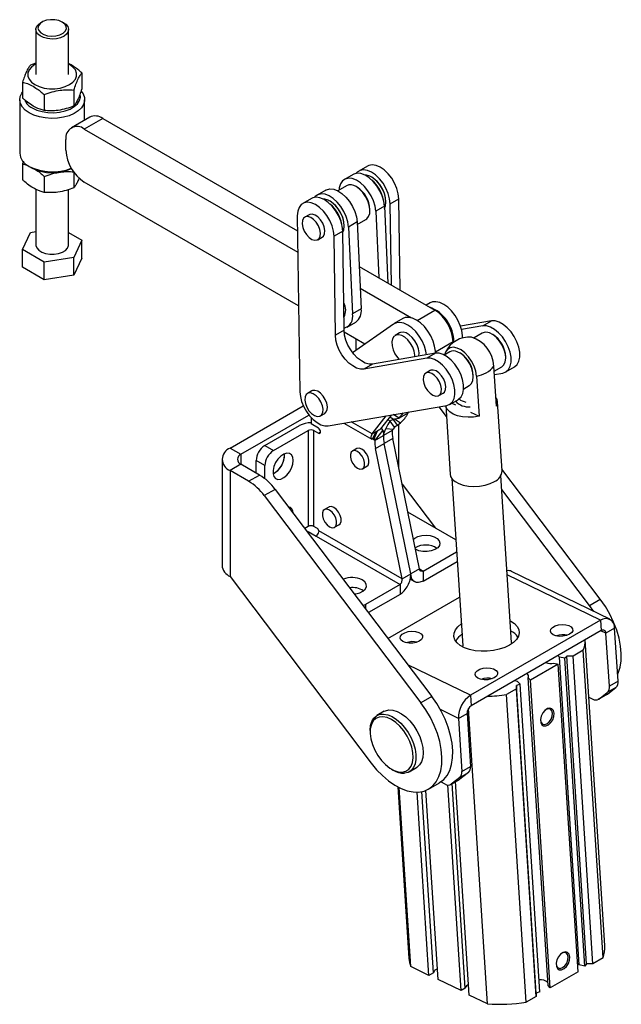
# Model space of a CAD drawing. Extents: x 96 to 729, y 56 to 572.
# Tile 14 of 14: x 581 to 729, y 331 to 572. Entities that reach past the tile are written whole.
import ezdxf

# ---------------------------------------------------------------- set-up
doc = ezdxf.new("R2010")
doc.units = 0
doc.header["$LTSCALE"] = 2
doc.layers.get('0').update_dxf_attribs({"linetype": 'CONTINUOUS'})

msp = doc.modelspace()

# ---------------------------------------------------------------- linework, layer by layer
at = {"color": 7, "linetype": 'CONTINUOUS'}
for p, q in [((586.923302, 571.417094), (586.569772, 571.213128)), ((592.225617, 571.212015), (591.872164, 571.416127)), ((585.39737, 569.579881), (585.395205, 558.557832)), ((593.395203, 558.556256), (593.397373, 569.578302)), ((585.395759, 561.371869), (584.087835, 560.912551)), ((596.644874, 558.968093), (596.644105, 555.080546)), ((582.145254, 556.726627), (582.14449, 552.839082)), ((594.702293, 554.782169), (594.701529, 550.894625)), ((581.456498, 552.435248), (581.453927, 539.372077)), ((587.452486, 553.66144), (587.451716, 549.773893)), ((597.330517, 547.445527), (597.331497, 552.43212)), ((598.56608, 548.158798), (594.075952, 545.566703)), ((601.74184, 547.843836), (597.251712, 545.25174)), ((601.74184, 547.843836), (649.374114, 520.333814)), ((597.251712, 545.25174), (649.449643, 515.104821)), ((592.760054, 540.068347), (592.760565, 542.660568)), ((582.37419, 537.396226), (582.141319, 536.723651)), ((582.141319, 536.723651), (582.140555, 532.836103)), ((583.77913, 536.130186), (584.486031, 535.721966)), ((594.698336, 534.681951), (594.697588, 530.891649)), ((666.474208, 536.200493), (664.352888, 534.975881)), ((587.448545, 533.658461), (587.447781, 529.770917)), ((649.638452, 502.033193), (597.249162, 532.290629)), ((662.938675, 534.159473), (660.817354, 532.934861)), ((667.528193, 533.477195), (667.457494, 533.518024)), ((585.389683, 530.512957), (585.387012, 516.918977)), ((593.38701, 516.917404), (593.389671, 530.441285)), ((656.291871, 530.322355), (654.170551, 529.097743)), ((661.328197, 531.396726), (659.185793, 530.159942)), ((663.921899, 531.038149), (663.709801, 531.160628)), ((652.756337, 528.281335), (650.635017, 527.056723)), ((657.345856, 527.599057), (657.275157, 527.639885)), ((670.992454, 527.394629), (670.992454, 527.47627)), ((672.017123, 526.971938), (674.138443, 528.19655)), ((674.461298, 505.844709), (674.138443, 528.19655)), ((667.07685, 525.328096), (667.07685, 525.573018)), ((670.596832, 526.355263), (668.475512, 525.13065)), ((668.475512, 525.13065), (669.22591, 508.868407)), ((670.596832, 526.355263), (671.463367, 507.576165)), ((672.304296, 507.090488), (672.017123, 526.971938)), ((649.320266, 524.061843), (649.942801, 480.962594)), ((652.222388, 524.307017), (651.161728, 523.694711)), ((663.97727, 521.927777), (666.09031, 523.147609)), ((584.07978, 519.983385), (585.387651, 520.185563)), ((660.420572, 520.277392), (658.299252, 519.05278)), ((660.770673, 496.039296), (660.420572, 520.277392)), ((660.810116, 521.516491), (660.810116, 521.598131)), ((663.950028, 522.518144), (661.828708, 521.293532)), ((661.828708, 521.293532), (662.810454, 500.01765)), ((663.950028, 522.518144), (664.931774, 501.242262)), ((582.137204, 515.797461), (584.07978, 519.983385)), ((593.387602, 519.915508), (596.636819, 518.038924)), ((596.636819, 518.038924), (594.694237, 513.853003)), ((596.635965, 513.71175), (596.636819, 518.038924)), ((654.33647, 518.195299), (655.39713, 518.807605)), ((658.649353, 494.814684), (658.299252, 519.05278)), ((582.136351, 511.470287), (582.137204, 515.797461)), ((587.44443, 512.732271), (582.137204, 515.797461)), ((594.694237, 513.853003), (587.44443, 512.732271)), ((594.693384, 509.525829), (594.694237, 513.853003)), ((596.635965, 513.71175), (594.693384, 509.525829)), ((587.443577, 508.405097), (582.136351, 511.470287)), ((587.443577, 508.405097), (587.44443, 512.732271)), ((664.452668, 511.625195), (682.917696, 500.960719)), ((594.693384, 509.525829), (587.443577, 508.405097)), ((664.698491, 506.297852), (677.201724, 499.076604)), ((664.931774, 501.242262), (662.810454, 500.01765)), ((681.755943, 502.727009), (680.807477, 502.179471)), ((675.109139, 498.889891), (672.987818, 497.665278)), ((661.50178, 496.823043), (663.623101, 498.047656)), ((672.822948, 497.560077), (662.847424, 490.554747)), ((696.781762, 498.32703), (689.223102, 497.030987)), ((694.660442, 497.102418), (689.469808, 496.212407)), ((694.660442, 497.102418), (696.781762, 498.32703)), ((660.770673, 496.039296), (658.649353, 494.814684)), ((665.855391, 492.667095), (660.792914, 495.590933)), ((663.587074, 493.977163), (663.628584, 491.103316)), ((674.303336, 495.38649), (673.242676, 494.774184)), ((694.510092, 495.343766), (692.515175, 494.192125)), ((697.103792, 494.985189), (696.891694, 495.107668)), ((687.406804, 493.182995), (687.40677, 493.007007)), ((680.942571, 489.18326), (665.581684, 486.549403)), ((683.063891, 490.407872), (667.703004, 487.774015)), ((683.063891, 490.407872), (680.942571, 489.18326)), ((686.590496, 490.771881), (685.225909, 489.984121)), ((689.184196, 490.413304), (688.972099, 490.535783)), ((700.258743, 489.275136), (700.258745, 489.520058)), ((667.703004, 487.774015), (665.581684, 486.549403)), ((698.005534, 477.442388), (697.372035, 487.292629)), ((697.452334, 486.044061), (699.272204, 487.094649)), ((700.278022, 485.842258), (702.399342, 487.066869)), ((681.798039, 486.172216), (680.737378, 485.55991)), ((692.339147, 484.703251), (692.339149, 484.948173)), ((693.129394, 484.843405), (693.762893, 474.993164)), ((697.504633, 485.230877), (699.546118, 485.58092)), ((689.988021, 481.735004), (691.352608, 482.522764)), ((652.844923, 481.207768), (651.784263, 480.595462)), ((683.912119, 480.060499), (684.972779, 480.672805)), ((632.888165, 467.237358), (650.774328, 477.56282)), ((656.875133, 472.697313), (685.828247, 477.661761)), ((685.780385, 474.956569), (683.974916, 477.343979)), ((685.608828, 477.624136), (686.689141, 460.826327)), ((686.56015, 477.923099), (688.681471, 479.147711)), ((687.11068, 478.240913), (687.951894, 477.830218)), ((699.362959, 461.641415), (698.275409, 478.551698)), ((635.539815, 465.706593), (652.158111, 475.300131)), ((652.687154, 474.688121), (652.687154, 473.135904)), ((654.959005, 475.09605), (656.019665, 475.708356)), ((667.589301, 470.730932), (671.050457, 475.127886)), ((669.710622, 471.955544), (672.388381, 475.357294)), ((674.236105, 474.56805), (675.242617, 475.846694)), ((676.357425, 475.792663), (674.236105, 474.56805)), ((676.357425, 475.792663), (676.580541, 476.076102)), ((691.682469, 476.00887), (693.762893, 474.993164)), ((641.373446, 467.829051), (649.858728, 472.7275)), ((654.454921, 472.115393), (652.687154, 473.135904)), ((660.702474, 473.353568), (667.55, 469.400575)), ((669.785256, 472.012282), (669.764649, 472.024178)), ((670.992783, 472.03274), (672.829901, 471.868474)), ((672.028677, 473.826662), (672.02806, 473.825892)), ((673.08872, 472.316762), (672.02806, 473.825892)), ((673.089338, 472.317532), (672.028677, 473.826662)), ((672.754543, 474.307989), (673.113809, 474.365451)), ((673.815203, 472.798859), (672.754543, 474.307989)), ((673.089338, 472.317532), (673.08872, 472.316762)), ((673.113809, 474.365451), (674.569009, 473.423141)), ((673.815203, 472.798859), (674.569009, 473.423141)), ((643.494765, 466.60444), (651.980047, 471.502889)), ((651.980047, 471.502889), (651.980047, 448.068168)), ((653.394261, 448.068168), (653.394261, 471.502889)), ((653.394261, 471.502889), (654.454921, 470.890583)), ((668.425822, 470.91617), (667.577206, 469.386859)), ((667.589301, 470.730932), (669.710622, 471.955544)), ((667.875506, 469.369945), (668.535509, 471.071035)), ((668.138354, 469.45939), (668.908304, 471.443856)), ((668.294235, 469.07076), (670.415556, 470.295373)), ((670.234909, 471.595228), (668.397791, 469.309872)), ((672.536876, 471.519985), (670.415556, 470.295373)), ((632.888165, 467.237358), (635.539815, 465.706593)), ((641.373446, 467.829051), (643.494765, 466.60444)), ((667.875506, 469.369945), (667.577206, 469.386859)), ((668.138354, 469.45939), (668.138972, 469.459333)), ((668.4223, 467.109185), (670.54362, 468.333797)), ((672.66494, 469.55841), (670.54362, 468.333797)), ((677.069646, 436.441613), (670.54362, 468.333797)), ((679.190967, 437.666225), (672.66494, 469.55841)), ((646.181773, 465.419806), (646.159452, 465.789877)), ((663.830009, 467.109181), (662.769349, 466.496875)), ((674.948326, 435.217001), (668.4223, 467.109185)), ((630.911135, 464.481981), (630.911135, 438.556811)), ((635.539815, 463.257369), (632.888165, 461.726604)), ((640.070555, 460.641829), (635.539815, 463.257369)), ((641.373446, 462.930207), (639.252127, 464.154819)), ((639.252127, 461.114298), (639.252127, 464.154819)), ((641.373446, 459.74988), (641.373446, 462.930207)), ((665.269146, 462.166633), (666.329806, 462.778939)), ((632.888165, 461.726604), (632.888165, 435.801434)), ((637.418904, 459.111064), (632.888165, 461.726604)), ((637.418904, 459.111064), (640.070555, 460.641829)), ((701.713404, 419.640969), (699.084558, 460.516878)), ((723.384721, 430.268698), (699.335423, 462.069567)), ((674.94057, 458.437581), (683.090103, 447.66129)), ((687.109298, 459.746715), (689.738144, 418.870807)), ((643.904057, 457.124689), (641.252407, 455.593924)), ((641.252407, 455.593924), (679.544102, 404.960047)), ((643.904057, 457.124689), (682.195752, 406.490812)), ((720.733071, 428.737933), (699.306161, 457.071165)), ((657.005015, 452.797847), (655.944355, 452.185541)), ((688.071489, 444.785597), (676.349429, 451.552598)), ((651.980047, 448.068168), (651.125911, 447.575085)), ((654.101368, 447.659964), (653.394261, 448.068168)), ((658.444151, 447.855297), (659.504811, 448.467603)), ((651.770681, 446.722492), (651.980047, 446.843357)), ((651.980047, 446.843357), (653.924591, 445.720795)), ((653.924591, 445.720795), (674.430688, 433.882877)), ((674.948326, 435.217001), (654.601368, 446.96305)), ((680.087543, 437.14851), (688.259261, 441.865943)), ((680.087543, 434.698888), (688.411164, 439.504012)), ((674.948326, 435.217001), (677.069646, 436.441613)), ((679.190967, 437.666225), (677.069646, 436.441613)), ((680.087543, 437.14851), (680.087543, 434.698888)), ((725.676728, 425.364566), (701.70629, 437.067441)), ((632.888165, 435.801434), (667.372732, 390.2018)), ((674.430688, 433.882877), (665.945406, 428.984429)), ((674.430688, 433.882877), (674.430688, 431.433255)), ((676.918012, 435.176105), (678.087705, 434.500855)), ((674.430688, 431.433255), (666.705649, 426.973685)), ((671.480152, 420.660264), (688.973579, 430.759005)), ((720.733071, 428.737933), (723.384721, 430.268698)), ((721.764246, 427.274721), (720.733071, 428.737933)), ((723.457764, 425.125585), (691.637958, 406.756401)), ((723.457764, 425.125585), (723.620896, 422.589042)), ((723.620896, 422.589042), (691.80109, 404.219859)), ((726.884441, 423.15769), (724.763121, 421.933078)), ((725.596833, 408.969704), (724.763121, 421.933078)), ((727.718154, 410.194316), (726.884441, 423.15769)), ((701.713404, 419.640969), (701.707896, 419.356863)), ((724.515882, 345.545453), (719.706326, 420.329211)), ((719.206862, 417.787284), (716.755677, 416.372245)), ((724.046452, 342.536518), (719.206862, 417.787284)), ((713.117532, 414.384668), (706.323025, 410.462282)), ((712.037774, 414.631362), (713.117532, 414.384668)), ((713.025302, 416.472335), (713.410635, 416.113095)), ((717.957123, 339.133904), (713.117532, 414.384668)), ((714.745161, 415.808194), (713.410635, 416.113095)), ((718.250226, 340.86233), (713.410635, 416.113095)), ((715.202344, 416.301843), (714.745161, 415.808194)), ((719.584752, 340.55743), (714.745161, 415.808194)), ((716.755677, 416.372245), (715.202344, 416.301843)), ((720.041938, 341.051074), (715.202344, 416.301843)), ((721.595268, 341.121479), (716.755677, 416.372245)), ((703.103202, 410.162741), (702.396685, 410.336565)), ((703.787068, 409.482221), (702.898686, 409.199092)), ((703.103202, 410.162741), (703.787068, 409.482221)), ((708.626659, 334.231457), (703.787068, 409.482221)), ((706.323025, 410.462282), (705.769713, 411.012887)), ((710.609302, 335.762126), (705.769713, 411.012887)), ((711.162616, 335.211518), (706.323025, 410.462282)), ((727.718154, 410.194316), (725.596833, 408.969704)), ((702.896384, 408.371445), (700.445199, 406.956406)), ((702.898686, 409.199092), (702.896384, 408.371445)), ((707.735974, 333.12068), (702.896384, 408.371445)), ((707.738279, 333.948324), (702.898686, 409.199092)), ((722.871894, 405.77859), (724.993215, 407.003202)), ((722.982927, 405.852966), (725.092704, 407.478541)), ((725.104248, 407.077578), (722.982927, 405.852966)), ((724.993215, 407.003202), (725.104248, 407.077578)), ((727.214025, 408.703153), (725.092704, 407.478541)), ((725.104248, 407.077578), (727.214025, 408.703153)), ((682.195752, 406.490812), (679.544102, 404.960047)), ((691.637958, 406.756401), (691.80109, 404.219859)), ((705.284789, 331.705641), (700.445199, 406.956406)), ((720.60908, 406.292321), (721.535149, 405.840194)), ((670.520809, 402.84384), (668.753041, 401.82333)), ((688.700674, 401.11467), (690.821995, 402.339283)), ((690.821995, 402.339283), (691.655707, 389.375909)), ((695.776281, 331.274684), (691.130254, 403.515702)), ((688.700674, 401.11467), (689.534386, 388.151297)), ((667.108808, 398.189186), (667.108808, 397.780981)), ((672.36706, 388.672436), (672.720556, 388.468301)), ((676.689896, 388.074803), (678.457664, 389.095314)), ((689.030257, 386.660134), (691.151578, 387.884746)), ((691.151578, 387.884746), (689.041802, 386.259171)), ((689.534386, 388.151297), (691.655707, 389.375909)), ((681.39527, 383.832399), (684.046921, 385.363164)), ((685.472703, 385.021787), (684.365397, 385.562397)), ((686.809448, 384.960183), (688.930768, 386.184795)), ((689.030257, 386.660134), (686.920481, 385.034559)), ((686.920481, 385.034559), (689.041802, 386.259171)), ((691.365368, 333.428183), (688.006746, 385.651368)), ((689.041802, 386.259171), (688.930768, 386.184795)), ((673.920272, 384.362692), (676.614846, 342.464799)), ((677.070176, 340.407399), (674.254295, 384.191509)), ((681.481089, 338.253901), (678.597562, 383.089821)), ((682.615877, 338.909), (679.7663, 383.217038)), ((683.716292, 337.275641), (680.742634, 383.51305)), ((689.342296, 334.528903), (686.10742, 384.827981)), ((690.371018, 335.122772), (687.153075, 385.158552)), ((724.046452, 342.536518), (721.595268, 341.121479)), ((681.481089, 338.253901), (677.070176, 340.407399)), ((719.584752, 340.55743), (718.250226, 340.86233)), ((720.041938, 341.051074), (719.584752, 340.55743)), ((721.595268, 341.121479), (720.041938, 341.051074)), ((682.615877, 338.909), (681.481089, 338.253901)), ((689.342296, 334.528903), (683.716292, 337.275641)), ((717.957123, 339.133904), (711.162616, 335.211518)), ((690.371018, 335.122772), (689.342296, 334.528903)), ((711.162616, 335.211518), (710.609302, 335.762126)), ((695.776281, 331.274684), (691.365368, 333.428183)), ((707.735974, 333.12068), (705.284789, 331.705641)), ((707.738279, 333.948324), (707.735974, 333.12068)), ((708.626659, 334.231457), (707.738279, 333.948324))]:
    msp.add_line(p, q, dxfattribs=at)
at = {"color": 8, "linetype": 'CONTINUOUS'}
for p, q in [((678.58343, 498.4586), (682.917696, 500.960719)), ((687.406804, 493.182995), (683.072585, 490.680903)), ((672.754543, 474.307989), (671.934875, 474.781173)), ((674.236105, 474.56805), (672.758898, 475.420824)), ((667.589301, 470.730932), (662.509538, 473.663417)), ((672.02806, 473.825892), (671.446968, 474.161348)), ((674.077134, 473.015785), (674.077134, 462.657125)), ((654.454921, 470.890583), (654.985251, 471.196736)), ((668.294235, 469.07076), (667.765137, 469.376203)), ((635.539815, 465.706593), (635.539815, 463.25737)), ((679.191021, 437.666061), (680.087543, 437.14851)), ((723.457764, 425.125585), (700.644358, 436.263573)), ((665.945406, 428.984429), (665.945406, 427.978969)), ((724.763121, 421.933078), (723.528632, 422.535781)), ((691.637958, 406.756401), (676.350551, 414.220038)), ((688.700674, 401.11467), (684.288948, 403.268569))]:
    msp.add_line(p, q, dxfattribs=at)
at = {"color": 7, "linetype": 'CONTINUOUS', "flags": 128}
for points in [[(590.432646, 567.347982), (589.351842, 567.269569), (588.274415, 567.362449), (587.280269, 567.619725), (586.443141, 568.022317), (585.825113, 568.540372), (585.472026, 569.135461), (585.410062, 569.763448), (585.64382, 570.377766), (586.15596, 570.932852), (586.569772, 571.213128)], [(590.303321, 568.035092), (591.259565, 568.275868), (592.050352, 568.668717), (592.60542, 569.178726), (592.875447, 569.760581), (592.836434, 570.362584), (592.491858, 570.931242), (591.872327, 571.416032), (591.032892, 571.773869), (590.048141, 571.972968), (589.005576, 571.995626), (587.997832, 571.83984), (587.114445, 571.519452), (586.433919, 571.062925), (586.016712, 570.510824), (585.899897, 569.912209), (586.093862, 569.320267), (586.581358, 568.787593), (587.319081, 568.361527), (588.241476, 568.07991), (589.266582, 567.967781), (590.303321, 568.035092)], [(592.225617, 571.212015), (592.691298, 570.889042), (593.181416, 570.327238), (593.390895, 569.709945), (593.304192, 569.082953), (592.927738, 568.492754), (592.289448, 567.983128), (591.436672, 567.591858), (590.432646, 567.347982)], [(585.39571, 561.140126), (585.152565, 561.007377), (584.314857, 560.400944), (583.731903, 559.702041), (583.43293, 558.945725), (583.432932, 558.169919), (583.731906, 557.41353), (584.314856, 556.714478), (585.152563, 556.107816), (586.203009, 555.623978), (587.413528, 555.287208), (588.723415, 555.114401), (590.066991, 555.114223), (591.376878, 555.286689), (592.587398, 555.623136), (593.637842, 556.106704), (594.475551, 556.713143), (595.058504, 557.412046), (595.357478, 558.168356), (595.357475, 558.944162), (595.058502, 559.700557), (594.475546, 560.399612), (593.637844, 561.006265), (593.395713, 561.138553)], [(583.781337, 549.193561), (582.820565, 549.865589), (582.097368, 550.630437), (581.637896, 551.460455), (581.458745, 552.325651), (581.566398, 553.194755), (581.956961, 554.036346), (582.14478, 554.301463)], [(596.482974, 554.494579), (596.954598, 553.828236), (597.275364, 552.97677), (597.311272, 552.105682), (597.061034, 551.246443), (596.533689, 550.430116), (595.748296, 549.686202), (594.733241, 549.041592), (593.525213, 548.519577), (592.167872, 548.139029), (590.710272, 547.913705), (589.205104, 547.851741), (587.706763, 547.955385), (586.2694, 548.220878), (584.944971, 548.638642), (583.781337, 549.193561)], [(584.488607, 550.418213), (585.615728, 549.891041), (586.907983, 549.510678), (588.308893, 549.29375), (589.757239, 549.24973), (591.189718, 549.380547), (592.543717, 549.680486), (593.760067, 550.136435), (594.785607, 550.728467), (595.575516, 551.430706), (596.095271, 552.212462), (596.32215, 553.039573), (596.27234, 553.77196)], [(672.017123, 526.971938), (671.887759, 528.198051), (671.53976, 529.488264), (670.990576, 530.77789), (670.267745, 532.002254), (669.407514, 533.099962), (668.453017, 534.015979), (667.452117, 534.704363), (666.455005, 535.130599), (665.511678, 535.273311), (664.669439, 535.125347), (663.970522, 534.694128), (663.725504, 534.429577)], [(674.138443, 528.19655), (674.009079, 529.422663), (673.66108, 530.712876), (673.111896, 532.002502), (672.389065, 533.226866), (671.528834, 534.324574), (670.574337, 535.240591), (669.573437, 535.928975), (668.576325, 536.355211), (667.632998, 536.497923), (666.790759, 536.349959), (666.474208, 536.200493)], [(668.475512, 525.13065), (668.308488, 526.372018), (667.925023, 527.666711), (667.344344, 528.949807), (666.59557, 530.156971), (665.716247, 531.227658), (664.750467, 532.108193), (663.74666, 532.754417), (662.75516, 533.133926), (661.825685, 533.227692), (661.004843, 533.031008), (660.333794, 532.553738), (659.846188, 531.819814), (659.566475, 530.866043), (659.510804, 530.34757)], [(670.596832, 526.355263), (670.429809, 527.59663), (670.046344, 528.891323), (669.465665, 530.174419), (668.716891, 531.381583), (667.837567, 532.452271), (666.871788, 533.332805), (665.86798, 533.979029), (664.87648, 534.358538), (663.947005, 534.452304), (663.126163, 534.255621), (662.938675, 534.159473)], [(670.622884, 525.790678), (670.883912, 526.453429), (670.992373, 527.367044), (670.895365, 528.400878), (670.598528, 529.494857), (670.119112, 530.585386), (669.484979, 531.6091), (668.732983, 532.506504), (667.906826, 533.225438), (667.054522, 533.724124), (666.225605, 533.973578), (665.827628, 533.999564)], [(656.291871, 530.322355), (656.479359, 530.418503), (657.300202, 530.615186), (658.229677, 530.52142), (659.221177, 530.141911), (660.224984, 529.495687), (661.190763, 528.615152), (662.070087, 527.544465), (662.818861, 526.337301), (663.39954, 525.054205), (663.783005, 523.759512), (663.950028, 522.518144)], [(666.09031, 523.147609), (666.304031, 523.295436), (666.756346, 523.85736), (667.0172, 524.633849), (667.070205, 525.576108), (666.912028, 526.624941), (666.552609, 527.714444), (666.014532, 528.776152), (665.331605, 529.743366), (664.546741, 530.5553), (663.709254, 531.160944)], [(660.420572, 520.277392), (660.291208, 521.503504), (659.943209, 522.793717), (659.394025, 524.083344), (658.671194, 525.307708), (657.810962, 526.405415), (656.856466, 527.321432), (655.855566, 528.009816), (654.858453, 528.436052), (653.915127, 528.578764), (653.072888, 528.430801), (652.756337, 528.281335)], [(661.828708, 521.293532), (661.661684, 522.5349), (661.278219, 523.829593), (660.697541, 525.112689), (659.948766, 526.319853), (659.069443, 527.39054), (658.103664, 528.271075), (657.099856, 528.917299), (656.108356, 529.296808), (655.178881, 529.390574), (654.358039, 529.19389), (653.686991, 528.71662), (653.543166, 528.551439)], [(660.39395, 519.834987), (660.701575, 520.57529), (660.810035, 521.488905), (660.713028, 522.52274), (660.41619, 523.616718), (659.936774, 524.707248), (659.302641, 525.730961), (658.550645, 526.628365), (657.724488, 527.347299), (656.872184, 527.845985), (656.043267, 528.09544), (655.64529, 528.121425)], [(658.299252, 519.05278), (658.169888, 520.278892), (657.821889, 521.569105), (657.272705, 522.858732), (656.549874, 524.083096), (655.689642, 525.180803), (654.735146, 526.09682), (653.734246, 526.785204), (652.737133, 527.21144), (651.793807, 527.354152), (650.951568, 527.206189), (650.25265, 526.774969), (649.732102, 526.08211), (649.416024, 525.162363), (649.320266, 524.061843)], [(654.479514, 521.597801), (653.952812, 522.438503), (653.308281, 523.133007), (652.609013, 523.61334), (651.923459, 523.832474), (651.318723, 523.768966), (650.854003, 523.429025), (650.574788, 522.845932), (650.508409, 522.076762), (650.661365, 521.196808), (651.018683, 520.292209), (651.545386, 519.451506), (652.189917, 518.757003), (652.889184, 518.27667), (653.574739, 518.057535), (654.179474, 518.121044), (654.644195, 518.460985), (654.92341, 519.044078), (654.989788, 519.813248), (654.836832, 520.693202), (654.479514, 521.597801)], [(655.540175, 522.210107), (655.013472, 523.05081), (654.368941, 523.745313), (653.669674, 524.225646), (652.984119, 524.444781), (652.379384, 524.381272), (652.222388, 524.307017)], [(655.39713, 518.807605), (655.704855, 519.073291), (655.98407, 519.656384), (656.050448, 520.425554), (655.897493, 521.305508), (655.540175, 522.210107)], [(585.387012, 516.918977), (585.393485, 516.787337), (585.602964, 516.170047), (586.093088, 515.608243), (586.827504, 515.143595), (587.751751, 514.810556), (588.797276, 514.633834), (589.886535, 514.626532), (590.938751, 514.789192), (591.875878, 515.10975), (592.62842, 515.564432), (593.140561, 516.119516), (593.374318, 516.733834), (593.38701, 516.917404)], [(689.720121, 494.14343), (689.708758, 494.739372), (689.529256, 495.963584), (689.149713, 497.234641), (688.587103, 498.495699), (687.866583, 499.690366), (687.02037, 500.765234), (686.086305, 501.67223), (685.106154, 502.3708), (684.123746, 502.829709), (683.18301, 503.028428), (682.326012, 502.958084), (681.755943, 502.727009)], [(683.075379, 490.409815), (683.061954, 490.902254), (682.882452, 492.126466), (682.502909, 493.397523), (681.940299, 494.658581), (681.219779, 495.853248), (680.373566, 496.928116), (679.439501, 497.835112), (678.45935, 498.533682), (677.476942, 498.992591), (676.536206, 499.19131), (675.679208, 499.120966), (675.109139, 498.889891)], [(680.908261, 490.038259), (680.761132, 490.901854), (680.381589, 492.172911), (679.818978, 493.433969), (679.098458, 494.628636), (678.252246, 495.703504), (677.318181, 496.6105), (676.338029, 497.30907), (675.355622, 497.767978), (674.414886, 497.966698), (673.557888, 497.896354), (672.822948, 497.560077)], [(699.546118, 485.58092), (700.323211, 485.869098), (700.938842, 486.431697), (701.362144, 487.240498), (701.571888, 488.254957), (701.557558, 489.424188), (701.319871, 490.68957), (700.870746, 491.987655), (700.232703, 493.253347), (699.43774, 494.423181), (698.525719, 495.438493), (697.542367, 496.248374), (696.537002, 496.812206), (695.56003, 497.101727), (694.660442, 497.102418)], [(702.399342, 487.066869), (702.444531, 487.09371), (703.060162, 487.656308), (703.483464, 488.46511), (703.693208, 489.479569), (703.678878, 490.6488), (703.441191, 491.914182), (702.992066, 493.212267), (702.354023, 494.477959), (701.55906, 495.647793), (700.647039, 496.663105), (699.663687, 497.472986), (698.658322, 498.036818), (697.68135, 498.326339), (696.781762, 498.32703)], [(665.581684, 486.549403), (664.730386, 486.542987), (663.807206, 486.79705), (662.853839, 487.300104), (661.913344, 488.029445), (661.0282, 488.952125), (660.238383, 490.026466), (659.579566, 491.203959), (659.081505, 492.431404), (658.766694, 493.65338), (658.649353, 494.814684)], [(667.703004, 487.774015), (666.851706, 487.767599), (665.928526, 488.021662), (664.975159, 488.524716), (664.034664, 489.254057), (663.14952, 490.176736), (662.359703, 491.251078), (661.700886, 492.428571), (661.202825, 493.656016), (660.888014, 494.877992), (660.770673, 496.039296)], [(678.029137, 489.544588), (678.026678, 489.941917), (677.871185, 490.895762), (677.519578, 491.882327), (676.997931, 492.828456), (676.344936, 493.663975), (675.609019, 494.326915), (674.844762, 494.768111), (674.108845, 494.954843), (673.45585, 494.873256), (672.934203, 494.529408), (672.582595, 493.9488), (672.427102, 493.174484), (672.479257, 492.263899), (672.735191, 491.28457), (673.175924, 490.309137), (673.768766, 489.409939), (674.221667, 488.89174)], [(679.037897, 489.717553), (679.087338, 490.554223), (678.931845, 491.508068), (678.580238, 492.494633), (678.058591, 493.440762), (677.405596, 494.276281), (676.669679, 494.939221), (675.905422, 495.380417), (675.169505, 495.567149), (674.51651, 495.485562), (674.303336, 495.38649)], [(699.272204, 487.094649), (699.29491, 487.108011), (699.805933, 487.588877), (700.133809, 488.297851), (700.257934, 489.190383), (700.170514, 490.210391), (699.87704, 491.293789), (699.395949, 492.372503), (698.757475, 493.37875), (698.001729, 494.249306), (697.176204, 494.929468), (696.332767, 495.376502)], [(693.129394, 484.843405), (692.941909, 486.031836), (692.536009, 487.263148), (691.935282, 488.465796), (691.174645, 489.569875), (690.298298, 490.51122), (689.357175, 491.235132), (688.405968, 491.699531), (687.499961, 491.877429), (686.691806, 491.75849), (686.02847, 491.349626), (685.548501, 490.6746), (685.332721, 490.045779)], [(685.828247, 477.661761), (686.60534, 477.94994), (687.220971, 478.512538), (687.644273, 479.321339), (687.854017, 480.335798), (687.839687, 481.50503), (687.601999, 482.770412), (687.152875, 484.068496), (686.514832, 485.334189), (685.719869, 486.504023), (684.807848, 487.519334), (683.824496, 488.329216), (682.81913, 488.893047), (681.842158, 489.182569), (680.942571, 489.18326)], [(688.681471, 479.147711), (688.72666, 479.174552), (689.342291, 479.73715), (689.765593, 480.545951), (689.975337, 481.56041), (689.961007, 482.729642), (689.72332, 483.995024), (689.274195, 485.293108), (688.636152, 486.558801), (687.841189, 487.728635), (686.929168, 488.743946), (685.945816, 489.553828), (684.94045, 490.117659), (683.963479, 490.407181), (683.063891, 490.407872)], [(691.352608, 482.522764), (691.375315, 482.536126), (691.886337, 483.016992), (692.214213, 483.725966), (692.338339, 484.618497), (692.250918, 485.638506), (691.957444, 486.721904), (691.476354, 487.800618), (690.837879, 488.806865), (690.082133, 489.67742), (689.256608, 490.357583), (688.413171, 490.804616)], [(684.055165, 483.463), (683.528461, 484.303703), (682.88393, 484.998207), (682.184664, 485.478539), (681.499109, 485.697674), (680.894373, 485.634165), (680.429654, 485.294224), (680.150439, 484.711131), (680.08406, 483.941961), (680.237016, 483.062007), (680.594332, 482.157409), (681.121036, 481.316706), (681.765566, 480.622202), (682.464833, 480.14187), (683.150388, 479.922735), (683.755124, 479.986243), (684.219843, 480.326185), (684.499061, 480.909276), (684.565437, 481.678448), (684.412483, 482.5584), (684.055165, 483.463)], [(685.115825, 484.075306), (684.589121, 484.916009), (683.944591, 485.610513), (683.245325, 486.090845), (682.559769, 486.30998), (681.955033, 486.246472), (681.798039, 486.172216)], [(684.972779, 480.672805), (685.280504, 480.938491), (685.559721, 481.521582), (685.626097, 482.290754), (685.473144, 483.170707), (685.115825, 484.075306)], [(649.942801, 480.962594), (650.060143, 479.801287), (650.374953, 478.579314), (650.873015, 477.351866), (651.531832, 476.174376), (652.321648, 475.100034), (653.206793, 474.177355), (654.147288, 473.448014), (655.100654, 472.944957), (656.023835, 472.690897), (656.875133, 472.697313)], [(655.10205, 478.498555), (654.575347, 479.339255), (653.930816, 480.033761), (653.231549, 480.514091), (652.545994, 480.733226), (651.941259, 480.669714), (651.476538, 480.329776), (651.197323, 479.746683), (651.130945, 478.977513), (651.283901, 478.097562), (651.641218, 477.19296), (652.167921, 476.352258), (652.812452, 475.657751), (653.511719, 475.177421), (654.197274, 474.958286), (654.802009, 475.021798), (655.26673, 475.361739), (655.545945, 475.944832), (655.612323, 476.713999), (655.459367, 477.593953), (655.10205, 478.498555)], [(656.16271, 479.110861), (655.636007, 479.951561), (654.991476, 480.646068), (654.292209, 481.126398), (653.606654, 481.345532), (653.001919, 481.28202), (652.844923, 481.207768)], [(656.019665, 475.708356), (656.32739, 475.974045), (656.606605, 476.557138), (656.672984, 477.326306), (656.520028, 478.206259), (656.16271, 479.110861)], [(693.762893, 474.993164), (692.420617, 474.798196), (691.055987, 474.758369), (689.732275, 474.875528), (688.510861, 475.144247), (687.448374, 475.55206), (686.59408, 476.08006), (685.98759, 476.703762), (685.657023, 477.394257), (685.612319, 477.624738)], [(654.454921, 470.890583), (654.65787, 470.820039), (654.829922, 470.853468), (654.944882, 470.985781), (654.985251, 471.196837), (654.944882, 471.454497), (654.829922, 471.719541), (654.65787, 471.951617), (654.454921, 472.115393)], [(666.329806, 462.778939), (666.610839, 463.039596), (666.820819, 463.584576), (666.820819, 464.293531), (666.610839, 465.080949), (666.216207, 465.851854), (665.68452, 466.51327), (665.079908, 466.985411), (664.475296, 467.21134), (663.943609, 467.163797), (663.830009, 467.109181)], [(648.303092, 464.195194), (648.193141, 464.974099), (647.873055, 465.556848), (647.371277, 465.891659), (646.732391, 465.948786), (646.013166, 465.723149), (645.277507, 465.234801), (644.590782, 464.52713), (644.014007, 463.663018), (643.598433, 462.719245), (643.380987, 461.779671), (643.380987, 460.927776), (643.598433, 460.23926), (644.014007, 459.775298), (644.590782, 459.577116), (645.277507, 459.662321), (646.013166, 460.023346), (646.732391, 460.62811), (647.371277, 461.422878), (647.873055, 462.33703), (648.193141, 463.289342), (648.303092, 464.195194)], [(664.019248, 462.290402), (664.62386, 462.064476), (665.155546, 462.112017), (665.550179, 462.42729), (665.760159, 462.97227), (665.760159, 463.681225), (665.550179, 464.468643), (665.155546, 465.239548), (664.62386, 465.900964), (664.019248, 466.373105), (663.414636, 466.599034), (662.882949, 466.551491), (662.488317, 466.236218), (662.278337, 465.691238), (662.278337, 464.982283), (662.488317, 464.194865), (662.882949, 463.423959), (663.414636, 462.762546), (664.019248, 462.290402)], [(686.689141, 460.826327), (686.79728, 460.315001), (687.197779, 459.63488), (687.870801, 459.029527), (688.784879, 458.527247), (689.897267, 458.151523), (691.155954, 457.919929), (692.502085, 457.84329), (693.872716, 457.925192), (695.203757, 458.161805), (696.43297, 458.542062), (697.502882, 459.048186)], [(659.504811, 448.467603), (659.785844, 448.728262), (659.995824, 449.273242), (659.995824, 449.982196), (659.785844, 450.769613), (659.391212, 451.540521), (658.859525, 452.201934), (658.254913, 452.674077), (657.650301, 452.900004), (657.118615, 452.852463), (657.005015, 452.797847)], [(657.194253, 447.979067), (657.798865, 447.753141), (658.330552, 447.800682), (658.725184, 448.115956), (658.935164, 448.660936), (658.935164, 449.36989), (658.725184, 450.157307), (658.330552, 450.928215), (657.798865, 451.589628), (657.194253, 452.061771), (656.589641, 452.287698), (656.057955, 452.240157), (655.663322, 451.924883), (655.453342, 451.379903), (655.453342, 450.670949), (655.663322, 449.883531), (656.057955, 449.112624), (656.589641, 448.451211), (657.194253, 447.979067)], [(677.694808, 444.977838), (678.018004, 445.232444), (678.808793, 445.625305), (679.765038, 445.866152), (680.801775, 445.933587), (681.826883, 445.821616), (682.749276, 445.540188), (683.486997, 445.11431), (683.974498, 444.581824), (684.168458, 443.990042), (684.051646, 443.391546), (683.63444, 442.839518), (682.953911, 442.383005), (682.070527, 442.062572), (681.062781, 441.90669), (680.020215, 441.92921), (679.035465, 442.128131), (678.196032, 442.485778), (678.196032, 442.485778)], [(663.245326, 431.549341), (663.61626, 431.594449), (664.572506, 431.835297), (665.363295, 432.228158), (665.918361, 432.738125), (666.188386, 433.319884), (666.149376, 433.921745), (665.804797, 434.490229), (665.185267, 434.974823)], [(665.378988, 428.727955), (665.490796, 428.76905), (665.945406, 428.984429)], [(727.613575, 411.820402), (727.772427, 412.178984), (728.224894, 413.608063), (728.473835, 415.210039), (728.514609, 416.955069), (728.346456, 418.81065), (727.972514, 420.742213), (727.399746, 422.713775), (726.638819, 424.688613), (725.70391, 426.629939), (724.612433, 428.501589), (723.384721, 430.268698)], [(701.202743, 419.038814), (700.030254, 418.47055), (698.696291, 418.022349), (697.24907, 417.710407), (695.7409, 417.546), (694.226284, 417.535071), (692.759968, 417.678014), (691.394948, 417.969663), (690.180561, 418.399475), (689.160695, 418.95192), (688.372213, 419.607026), (687.843611, 420.34112), (687.593995, 421.127667), (687.632386, 421.938241), (687.957398, 422.743545), (688.557281, 423.514474), (689.394618, 424.212279)], [(701.369879, 424.982441), (701.481455, 424.923342), (702.389742, 424.316821), (703.051279, 423.619062), (703.442159, 422.855282), (703.548253, 422.053089), (703.365723, 421.241476), (702.901171, 420.449775), (702.171388, 419.7066), (701.202743, 419.038814)], [(715.858983, 421.677899), (715.122539, 421.364692), (714.255808, 421.187998), (713.352704, 421.166968), (712.511098, 421.303879), (711.822191, 421.583894), (711.360634, 421.976671), (711.176445, 422.439645), (711.289584, 422.922647), (711.687792, 423.373334), (712.327915, 423.742869), (713.140585, 423.991207), (714.03774, 424.091436), (714.922157, 424.032694), (715.697995, 423.821348), (716.281181, 423.480302), (716.608518, 423.04651), (716.644535, 422.566981), (716.385324, 422.093682), (715.858983, 421.677899)], [(679.143872, 420.013851), (678.407429, 419.700644), (677.540697, 419.52395), (676.637594, 419.50292), (675.795988, 419.639831), (675.10708, 419.919847), (674.645524, 420.312623), (674.461335, 420.775597), (674.574476, 421.258599), (674.972683, 421.709286), (675.612806, 422.078821), (676.425476, 422.327158), (677.32263, 422.427388), (678.207046, 422.368647), (678.982884, 422.157301), (679.566071, 421.816253), (679.893407, 421.382461), (679.929423, 420.902933), (679.670214, 420.429634), (679.143872, 420.013851)], [(689.779999, 418.589745), (689.771333, 418.628648), (689.738144, 418.870807)], [(697.474206, 411.064593), (696.737763, 410.751387), (695.871031, 410.574692), (694.967927, 410.553663), (694.126321, 410.690573), (693.437415, 410.970589), (692.975858, 411.363365), (692.791669, 411.82634), (692.904808, 412.309342), (693.303016, 412.760029), (693.943139, 413.129564), (694.755809, 413.377902), (695.652964, 413.478131), (696.537381, 413.419389), (697.313219, 413.208043), (697.896404, 412.866996), (698.223741, 412.433204), (698.259758, 411.953675), (698.000548, 411.480377), (697.474206, 411.064593)], [(667.372732, 390.2018), (668.713808, 388.57215), (670.143265, 387.110319), (671.634479, 385.843534), (673.159671, 384.795392), (674.690426, 383.985423), (676.198229, 383.428712), (677.654998, 383.135629), (679.033593, 383.111634), (680.308329, 383.357178), (681.455466, 383.867681), (682.453636, 384.633635), (683.284239, 385.640773), (683.931807, 386.870333), (684.384275, 388.299412), (684.633215, 389.901388), (684.673989, 391.646418), (684.505837, 393.501999), (684.131894, 395.433562), (683.559126, 397.405124), (682.798199, 399.379962), (681.86329, 401.321288), (680.771813, 403.192938), (679.544102, 404.960047)], [(684.046921, 385.363164), (684.107117, 385.398446), (685.105286, 386.1644), (685.93589, 387.171538), (686.583458, 388.401098), (687.035925, 389.830177), (687.284866, 391.432153), (687.32564, 393.177184), (687.157487, 395.032764), (686.783545, 396.964327), (686.210777, 398.935889), (685.44985, 400.910727), (684.51494, 402.852053), (683.423463, 404.723703), (682.195752, 406.490812)], [(667.108808, 398.189186), (667.108893, 398.224464), (667.216109, 399.388506), (667.522303, 400.392094), (668.016409, 401.198958), (668.680567, 401.779934), (669.490774, 402.114025), (670.417747, 402.189156), (671.427983, 402.00261), (672.484968, 401.561132), (673.550501, 400.880677), (674.586073, 399.985835), (675.554252, 398.908953), (676.420045, 397.688951), (677.152163, 396.369923), (677.724143, 394.999541), (678.115316, 393.627334), (678.311538, 392.3029), (678.305724, 391.0741), (678.098077, 389.985357), (677.696107, 389.076014), (677.114341, 388.378937), (676.373805, 387.919323), (675.501265, 387.713781), (675.501265, 387.713781)], [(670.520809, 402.84384), (670.8369, 402.999322), (671.709442, 403.204862)], [(671.709442, 403.204862), (672.682452, 403.148901), (673.720764, 402.833462), (674.78685, 402.269944), (675.842181, 401.478713), (676.848613, 400.488367), (677.769769, 399.334701), (678.572361, 398.05941), (679.227376, 396.708589), (679.711143, 395.331057), (680.006176, 393.976603), (680.101812, 392.69418), (679.994596, 391.530138), (679.688404, 390.526548), (679.194299, 389.719685), (678.530138, 389.13871), (678.457664, 389.095314)], [(708.763168, 400.743447), (708.766076, 400.685442), (708.920346, 400.080861), (709.273642, 399.696779), (709.772182, 399.591664), (710.340064, 399.781521), (710.890834, 400.237448), (711.340642, 400.890033), (711.621012, 401.639922), (711.689255, 402.372958), (711.534985, 402.977538), (711.181687, 403.361622), (710.68315, 403.466735), (710.115268, 403.276878), (709.946506, 403.16722)], [(712.088887, 402.391068), (711.930515, 403.044063), (711.569108, 403.479311), (711.053478, 403.63803), (710.453267, 403.498782), (709.84953, 403.080379), (709.323808, 402.439323), (708.947108, 401.662193), (708.770298, 400.853946), (708.81726, 400.123741), (709.081651, 399.570195), (709.527762, 399.268068), (710.095346, 399.258165), (710.70775, 399.541819), (711.282257, 400.080727), (711.741288, 400.802099), (712.022838, 401.60852), (712.088887, 402.391068)], [(674.972604, 387.965445), (675.838977, 388.178762), (676.563242, 388.660901), (677.11575, 389.392121), (677.473883, 390.342487), (677.622974, 391.473092), (677.556925, 392.737648), (677.278437, 394.084383), (676.798911, 395.458162), (676.137978, 396.802744), (675.3227, 398.063079), (674.386452, 399.18757), (673.367565, 400.130181), (672.307754, 400.85232), (671.250403, 401.324424), (670.238804, 401.527162), (669.314371, 401.452239), (668.514951, 401.102717), (667.873273, 400.492908), (667.415606, 399.647778), (667.160683, 398.601928), (667.11895, 397.39817), (667.292108, 396.085791), (667.673068, 394.718521), (668.246238, 393.35233), (668.988149, 392.043155), (669.868428, 390.844593), (670.851037, 389.805712), (671.895747, 388.969044), (672.959789, 388.368842), (673.999597, 388.029682), (674.972604, 387.965445)], [(712.596777, 341.134692), (712.599682, 341.076689), (712.753955, 340.472112), (713.10725, 340.088027), (713.60579, 339.98291), (714.173672, 340.172771), (714.724443, 340.628695), (715.17425, 341.28128), (715.454621, 342.031173), (715.522862, 342.764205), (715.368594, 343.368785), (715.015299, 343.75287), (714.516759, 343.857981), (713.948877, 343.668126), (713.780115, 343.558468)], [(715.922496, 342.782315), (715.764119, 343.435315), (715.402717, 343.870556), (714.887087, 344.029277), (714.286871, 343.890031), (713.683138, 343.471627), (713.157417, 342.830572), (712.780717, 342.053438), (712.603907, 341.245191), (712.650864, 340.51499), (712.915255, 339.961444), (713.361371, 339.659318), (713.928955, 339.649414), (714.541359, 339.933065), (715.115866, 340.471972), (715.574892, 341.19335), (715.856447, 341.999768), (715.922496, 342.782315)], [(717.82123, 341.246869), (717.850055, 341.230365), (718.250226, 340.86233)]]:
    msp.add_lwpolyline(points, dxfattribs=at)
at = {"color": 7, "linetype": 'CONTINUOUS'}
for centre, radius, start, end in [((586.360715, 554.081357), 4.113807, 206.34953868, 242.92997627), ((599.888182, 545.321481), 3.130227, 53.68813353, 114.98405502), ((595.498061, 543.103529), 2.773103, 50.77417846, 189.19151372), ((602.508724, 540.51068), 9.7587, 182.59793692, 237.38704174), ((585.37097, 539.726772), 3.93307, 185.17413321, 246.11985334), ((589.431555, 547.169672), 12.402404, 242.88475705, 291.92334033), ((589.402841, 545.21264), 10.688664, 242.61083827, 296.03499153), ((663.547817, 527.178973), 7.450571, 2.28685418, 57.70776329), ((662.513957, 526.582139), 7.955237, 9.44672034, 50.54786861), ((662.325961, 529.332195), 2.292994, 52.89558881, 115.7939262), ((660.311983, 525.310939), 6.769941, 2.21859869, 57.78137988), ((653.365479, 521.300835), 7.450571, 2.28685418, 57.70776329), ((652.331619, 520.704), 7.955237, 9.44672034, 50.54786861), ((657.515292, 500.953215), 3.631219, 332.09341206, 29.56165791), ((661.678872, 500.709464), 3.296248, 306.14502015, 9.30198322), ((678.288177, 493.016221), 9.313788, 0.83633871, 69.15599528), ((677.658108, 492.740653), 9.758727, 2.59798355, 57.3869563), ((659.890146, 499.412311), 2.982387, 287.02073337, 11.71077233), ((691.305005, 487.994395), 6.35, 84.64269784, 155.35192562), ((689.672629, 486.937271), 7.707603, 2.64255406, 73.21933173), ((695.454326, 493.528471), 2.046186, 64.5764574, 117.48140659), ((693.502924, 489.263229), 6.760701, 2.17710397, 57.81751054), ((687.534731, 488.956586), 2.046186, 64.5764574, 117.48140659), ((685.583328, 484.691344), 6.760701, 2.17710397, 57.81751054), ((692.371271, 491.0559), 6.258582, 276.95751644, 323.03710703), ((690.899203, 481.405405), 2.934111, 226.49689468, 262.9463117), ((696.318521, 478.425847), 1.952742, 329.7595998, 37.60005081), ((691.100226, 481.396614), 4.077781, 220.4296662, 276.98713532), ((652.571913, 467.633381), 5.771605, 88.85589667, 118.04026423), ((669.09245, 470.814397), 1.383802, 34.35126296, 59.95672279), ((677.362358, 469.5507), 6.836081, 141.28944872, 158.71056692), ((676.829825, 467.374273), 8.042658, 120.44482804, 126.65250688), ((674.422225, 471.248002), 1.708942, 141.2890058, 158.71090988), ((677.890486, 465.865142), 8.042659, 120.44482973, 126.65250674), ((652.687154, 470.138177), 1.537023, 62.60968772, 117.39031228), ((677.059835, 469.744186), 6.667103, 175.25779466, 192.21287383), ((679.181156, 470.968798), 6.667103, 175.25779466, 192.21287383), ((633.933921, 464.481981), 2.947153, 110.78340453, 249.21659547), ((643.857771, 463.945237), 4.61041, 122.6054661, 177.39453376), ((668.317171, 468.502978), 0.972985, 100.59011915, 116.99598832), ((668.112089, 469.113953), 0.346425, 34.44020806, 85.54929268), ((674.938515, 468.519573), 6.667103, 175.25779466, 192.21287383), ((636.004594, 464.481981), 1.309845, 110.78335912, 249.21664088), ((645.97909, 462.720626), 4.61041, 122.6054661, 177.39453376), ((641.152001, 465.466002), 5.017914, 296.30472663, 3.70066484), ((641.04737, 465.545569), 5.135942, 296.95776977, 358.59686459), ((633.160695, 449.262704), 13.3128, 36.19664186, 58.73220375), ((696.345985, 461.841722), 3.023616, 292.49608144, 356.20151293), ((630.509044, 447.731938), 13.3128, 36.19664186, 58.73220375), ((646.829968, 451.44016), 1.473146, 355.11813664, 79.07842375), ((652.687154, 446.703456), 1.537023, 62.60968772, 117.39031228), ((653.072521, 447.036161), 1.56723, 302.93445042, 348.67668924), ((653.464172, 446.674989), 1.173113, 14.21447745, 57.10051499), ((680.656407, 438.380315), 5.138103, 57.00390395, 119.46017256), ((634.289221, 438.89368), 3.394841, 185.69481863, 245.62534344), ((700.882961, 435.295785), 1.953621, 65.07465231, 98.84855097), ((662.697994, 430.161205), 5.418252, 62.67388171, 113.50049426), ((662.757983, 428.095331), 5.034348, 57.07966416, 97.68875814), ((724.725956, 423.366507), 2.168563, 354.47427461, 125.78937816), ((691.91399, 417.941895), 4.415138, 122.25396549, 151.71239769), ((699.518266, 418.254721), 4.651023, 36.39044536, 64.62202794), ((714.3017, 416.692427), 4.866064, 77.50264162, 109.85689478), ((724.043627, 422.002684), 0.722853, 354.47417289, 125.78945329), ((677.586593, 415.028367), 4.866075, 77.50271216, 109.85688214), ((712.39321, 420.399901), 7.297371, 339.02124457, 359.37158394), ((711.228113, 418.07863), 3.541075, 250.2828854, 283.21751016), ((705.091537, 411.361448), 0.762508, 332.79827038, 67.07540299), ((695.916924, 406.079123), 4.866062, 77.50263792, 109.85691272), ((726.04298, 409.929856), 1.69592, 313.67024346, 8.97125561), ((723.921659, 408.705244), 1.69592, 313.67024346, 8.97125561), ((695.191547, 401.320786), 6.494145, 123.17506159, 181.81879582), ((693.665516, 451.327962), 44.886513, 272.63851586, 278.6872315), ((722.248914, 406.994254), 1.35695, 238.26395255, 302.7469004), ((692.985625, 402.407984), 2.164721, 123.17513584, 181.81867779), ((675.354574, 392.674443), 4.962831, 237.94390868, 271.69379), ((687.859213, 387.886837), 1.69592, 313.67024346, 8.97125561), ((689.980534, 389.111449), 1.69592, 313.67024346, 8.97125561), ((686.186467, 386.175846), 1.35695, 238.26395255, 302.7469004), ((717.323813, 345.126416), 7.204266, 338.93081699, 3.33449846), ((683.556686, 342.922038), 6.956882, 183.76846894, 201.18992557), ((683.915962, 338.59498), 1.337471, 105.93634782, 166.42093675), ((708.918426, 334.80765), 2.379778, 46.38995873, 101.60549954), ((691.62645, 334.834262), 1.288156, 109.48189037, 167.05761499), ((698.516079, 375.936597), 44.745871, 266.48957291, 278.70053584)]:
    msp.add_arc(centre, radius, start, end, dxfattribs=at)
for points, knots in [([(596.644874, 558.968093), (595.969022, 559.556401), (594.899122, 560.487716), (593.800404, 561.066971), (593.395742, 561.280313)], [0, 0, 0, 0, 0.631695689, 1, 1, 1, 1]), ([(584.087835, 560.912551), (583.919262, 560.68615), (583.578458, 560.228439), (583.07345, 559.24144), (582.590648, 558.052529), (582.294623, 557.171286), (582.145254, 556.726627)], [0, 0, 0, 0, 0.26460223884, 0.5349421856, 0.7653404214, 1, 1, 1, 1]), ([(594.702293, 554.782169), (594.870918, 555.282378), (595.211825, 556.293642), (595.71688, 557.483143), (596.199627, 558.374827), (596.495554, 558.769133), (596.644874, 558.968093)], [0, 0, 0, 0, 0.2646027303, 0.5349424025, 0.7653404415, 1, 1, 1, 1]), ([(582.145254, 556.726627), (582.324004, 556.680274), (582.939499, 556.520665), (584.028462, 556.111683), (585.648942, 555.209606), (586.777105, 554.241188), (587.452486, 553.66144)], [0, 0, 0, 0, 0.1033340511, 0.3558141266, 0.6143546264, 1, 1, 1, 1]), ([(587.452486, 553.66144), (588.081738, 553.895615), (589.353888, 554.369043), (591.238699, 554.761655), (593.040417, 554.891578), (594.14496, 554.818861), (594.702293, 554.782169)], [0, 0, 0, 0, 0.2646022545, 0.5349422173, 0.7653399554, 1, 1, 1, 1]), ([(596.644105, 555.080546), (596.475479, 554.580336), (596.134572, 553.569072), (595.629518, 552.379572), (595.146768, 551.487885), (594.850846, 551.093583), (594.701529, 550.894625)], [0, 0, 0, 0, 0.26460255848, 0.53494205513, 0.76533992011, 1, 1, 1, 1]), ([(587.451716, 549.773893), (586.776262, 549.974301), (585.659247, 550.30572), (584.039268, 551.270578), (582.949762, 552.117709), (582.323215, 552.678978), (582.14449, 552.839082)], [0, 0, 0, 0, 0.3856435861, 0.6377485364, 0.8966661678, 1, 1, 1, 1]), ([(594.701529, 550.894625), (594.072274, 550.660452), (592.800121, 550.187029), (590.915311, 549.794405), (589.113593, 549.664485), (588.009049, 549.737201), (587.451716, 549.773893)], [0, 0, 0, 0, 0.2646025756, 0.53494244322, 0.76534006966, 1, 1, 1, 1]), ([(582.141319, 536.723651), (582.319873, 536.678783), (582.826058, 536.551586), (583.347262, 536.336168), (583.684615, 536.196737)], [0, 0, 0, 0, 0.3527441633, 1, 1, 1, 1]), ([(585.138829, 535.43607), (585.229141, 535.386143), (586.011959, 534.95338), (586.774222, 534.266287), (587.448545, 533.658461)], [0, 0, 0, 0, 0.1153674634, 1, 1, 1, 1]), ([(587.448545, 533.658461), (588.077845, 533.897188), (589.313819, 534.366057), (590.591974, 534.59442), (591.219352, 534.706511)], [0, 0, 0, 0, 0.5091533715, 1, 1, 1, 1]), ([(591.447538, 534.738343), (591.973513, 534.789521), (593.074865, 534.896685), (594.141248, 534.819511), (594.698357, 534.779193)], [0, 0, 0, 0, 0.4775715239, 1, 1, 1, 1]), ([(587.447781, 529.770917), (586.772327, 529.971325), (585.655311, 530.302744), (584.035331, 531.267603), (582.945825, 532.114734), (582.319278, 532.676001), (582.140555, 532.836103)], [0, 0, 0, 0, 0.3856436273, 0.6377486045, 0.8966672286, 1, 1, 1, 1]), ([(595.990693, 533.288514), (595.860453, 532.967081), (595.579285, 532.273162), (595.142658, 531.489437), (594.846848, 531.092125), (594.697588, 530.891649)], [0, 0, 0, 0, 0.2994825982, 0.646531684, 1, 1, 1, 1]), ([(594.697588, 530.891649), (594.068335, 530.657474), (592.796185, 530.184047), (590.911375, 529.79143), (589.109657, 529.661509), (588.005114, 529.734225), (587.447781, 529.770917)], [0, 0, 0, 0, 0.264602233, 0.5349422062, 0.76533995, 1, 1, 1, 1]), ([(673.113809, 474.365451), (673.327429, 474.401314), (673.754669, 474.473041), (674.075626, 474.536381), (674.236105, 474.56805)], [0, 0, 0, 0, 0.5000000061, 1, 1, 1, 1]), ([(674.569009, 473.423141), (674.776115, 473.617745), (675.190328, 474.006953), (675.691441, 474.625918), (676.098601, 475.237464), (676.271151, 475.607597), (676.357425, 475.792663)], [0, 0, 0, 0, 0.25000037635, 0.50000057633, 0.75000031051, 1, 1, 1, 1]), ([(670.415556, 470.295373), (670.465214, 470.572466), (670.564531, 471.126652), (670.850032, 471.730711), (670.992783, 472.03274)], [0, 0, 0, 0, 0.5000001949, 1, 1, 1, 1]), ([(667.577206, 469.386859), (667.520142, 469.428961), (667.406015, 469.513165), (667.355029, 469.813409), (667.397999, 470.214714), (667.525534, 470.558859), (667.589301, 470.730932)], [0, 0, 0, 0, 0.25000037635, 0.50000057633, 0.75000031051, 1, 1, 1, 1]), ([(668.425822, 470.91617), (668.439782, 470.94183), (668.468191, 470.994047), (668.621796, 471.18382), (668.869454, 471.429952), (669.125204, 471.604194), (669.254001, 471.691943)], [0, 0, 0, 0, 0.2397434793, 0.4878744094, 0.7420901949, 1, 1, 1, 1]), ([(670.415556, 470.295373), (670.431994, 470.553288), (670.464871, 471.069119), (670.311562, 471.419858), (670.234909, 471.595228)], [0, 0, 0, 0, 0.5000001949, 1, 1, 1, 1]), ([(672.536876, 471.519985), (672.574077, 471.57495), (672.648477, 471.68488), (672.769426, 471.807277), (672.829901, 471.868474)], [0, 0, 0, 0, 0.5000033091, 1, 1, 1, 1]), ([(668.294235, 469.07076), (668.323131, 469.120932), (668.380922, 469.221273), (668.392168, 469.280339), (668.397791, 469.309872)], [0, 0, 0, 0, 0.5000033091, 1, 1, 1, 1]), ([(654.601368, 446.96305), (654.612035, 446.899653), (654.625348, 446.820537), (654.611914, 446.743708), (654.609245, 446.728443)], [0, 0, 0, 0, 0.8013108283, 1, 1, 1, 1]), ([(674.430688, 431.433255), (674.785528, 431.705425), (675.495206, 432.249765), (676.382763, 433.572126), (676.989466, 435.056672), (677.04292, 435.979966), (677.069646, 436.441613)], [0, 0, 0, 0, 0.2500000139, 0.4999999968, 0.7499999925, 1, 1, 1, 1]), ([(680.087543, 434.698888), (679.701125, 434.543139), (678.928288, 434.231641), (677.946, 434.474563), (677.24456, 435.203935), (677.127951, 436.029054), (677.069646, 436.441613)], [0, 0, 0, 0, 0.2500000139, 0.4999999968, 0.7499999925, 1, 1, 1, 1]), ([(680.087543, 437.14851), (679.979096, 437.116409), (679.762203, 437.052207), (679.481107, 437.133446), (679.27022, 437.336297), (679.217385, 437.556249), (679.190967, 437.666225)], [0, 0, 0, 0, 0.2500001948, 0.4999999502, 0.7499999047, 1, 1, 1, 1]), ([(674.430688, 433.882877), (674.507556, 433.957756), (674.661292, 434.107514), (674.847657, 434.458612), (674.963806, 434.850257), (674.953486, 435.094753), (674.948326, 435.217001)], [0, 0, 0, 0, 0.2500001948, 0.4999999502, 0.7499999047, 1, 1, 1, 1])]:
    msp.add_open_spline(points, degree=3, knots=knots, dxfattribs=at)

doc.saveas('drawing.dxf')
